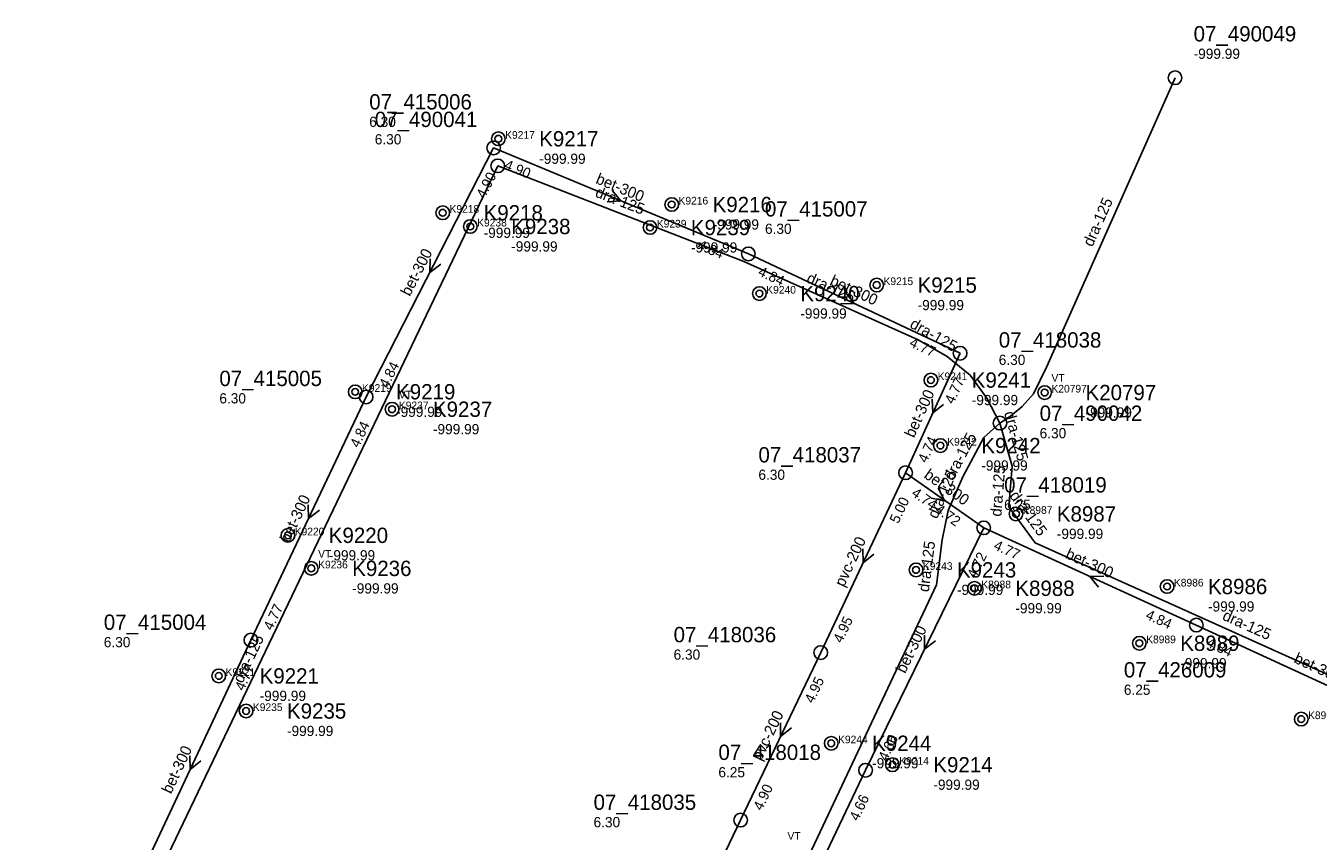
# Model space of a CAD drawing. Header units: metres. Extents: x 164250 to 165477, y 448735 to 450145.
# Tile 34 of 36: x 164738 to 164890, y 450049 to 450145. Entities that reach past the tile are written whole.
import ezdxf

# ---------------------------------------------------------------- set-up
doc = ezdxf.new("R2010")
doc.units = ezdxf.units.M

msp = doc.modelspace()

# ---------------------------------------------------------------- linework, layer by layer
at = {"layer": 'CON_BxH125x125mm', "linetype": 'Continuous'}
for points in [[(164852.585, 450098.259), (164853.826, 450099.058), (164855.194, 450100.212), (164856.519, 450101.708), (164858.1, 450104.914), (164873.138, 450138.807)], [(164793.61, 450128.465), (164738.197, 450012.675)], [(164793.61, 450128.465), (164822.525, 450117.241), (164842.96, 450108.025), (164846.366, 450106.078), (164849.082, 450103.897), (164851.025, 450101.201), (164852.585, 450098.259)], [(164801.555, 449986.775), (164845.121, 450079.258), (164845.79, 450084.557), (164846.508, 450088.011), (164848.218, 450091.943), (164850.68, 450096.559), (164852.585, 450098.259)], [(164852.585, 450098.259), (164854.007, 450093.219), (164853.622, 450088.432), (164856.699, 450084.201), (164906.48, 450061.821)]]:
    msp.add_lwpolyline(points, dxfattribs=at)
at = {"layer": 'CON_BxH200x200mm', "linetype": 'Continuous'}
for points in [[(164831.539, 450071.312), (164841.499, 450092.432)], [(164822.131, 450051.638), (164831.539, 450071.312)], [(164811.909, 450030.276), (164822.131, 450051.638)]]:
    msp.add_lwpolyline(points, dxfattribs=at)
at = {"layer": 'CON_BxH300x300mm', "linetype": 'Continuous'}
for points in [[(164778.157, 450101.329), (164793.125, 450130.583)], [(164793.125, 450130.583), (164823.036, 450118.133)], [(164823.036, 450118.133), (164847.903, 450106.467)], [(164841.499, 450092.432), (164847.903, 450106.467)], [(164764.622, 450072.779), (164778.157, 450101.329)], [(164850.669, 450085.958), (164841.499, 450092.432)], [(164836.798, 450057.495), (164850.669, 450085.958)], [(164850.669, 450085.958), (164875.639, 450074.539)], [(164904.329, 450061.346), (164875.639, 450074.539)], [(164750.364, 450042.402), (164764.622, 450072.779)], [(164821.506, 450025.33), (164836.798, 450057.495)]]:
    msp.add_lwpolyline(points, dxfattribs=at)
at = {"layer": 'NOD_inspectieput'}
for centre in [(164793.13, 450130.58), (164793.61, 450128.47), (164823.04, 450118.13), (164847.9, 450106.47), (164778.16, 450101.33), (164852.58, 450098.26), (164841.5, 450092.43), (164850.67, 450085.96), (164875.64, 450074.54), (164764.62, 450072.78), (164831.54, 450071.31), (164836.8, 450057.49), (164822.13, 450051.64)]:
    msp.add_circle(centre, 0.8, dxfattribs=at)
at = {"layer": 'NOD_onbekend'}
for centre in [(164793.68, 450131.65), (164814.04, 450123.93), (164787.15, 450122.96), (164790.39, 450121.35), (164811.49, 450121.23), (164838.11, 450114.47), (164824.34, 450113.47), (164844.47, 450103.31), (164776.87, 450101.93), (164857.83, 450101.85), (164781.2, 450099.89), (164845.59, 450095.62), (164854.46, 450087.6), (164768.97, 450085.08), (164771.72, 450081.2), (164842.73, 450081.02), (164849.59, 450078.86), (164872.21, 450079.07), (164868.95, 450072.41), (164760.85, 450068.57), (164764.06, 450064.45), (164887.96, 450063.5), (164832.77, 450060.66), (164839.96, 450058.14)]:
    msp.add_circle(centre, 0.8, dxfattribs=at)
at = {"layer": 'NOD_uitmonding'}
msp.add_circle((164873.14, 450138.81), 0.8, dxfattribs=at)
at = {"layer": 'onbekend'}
for centre in [(164790.39, 450121.35), (164781.2, 450099.89), (164854.46, 450087.6), (164771.72, 450081.2), (164872.21, 450079.07), (164764.06, 450064.45), (164887.96, 450063.5), (164839.96, 450058.14)]:
    msp.add_circle(centre, 0.4, dxfattribs=at)
at = {"layer": 'PIJL'}
for points in [[(164807.03, 450125.58), (164808.08, 450124.36), (164806.47, 450124.25)], [(164785.66, 450117.57), (164785.64, 450115.96), (164786.94, 450116.91)], [(164834.47, 450113.56), (164835.47, 450112.3), (164833.86, 450112.26)], [(164844.64, 450101.06), (164844.7, 450099.45), (164845.95, 450100.46)], [(164845.32, 450090.61), (164846.08, 450089.19), (164844.49, 450089.44)], [(164771.36, 450088.66), (164771.39, 450087.05), (164772.66, 450088.05)], [(164836.48, 450083.48), (164836.52, 450081.87), (164837.78, 450082.87)], [(164864.76, 450080.3), (164863.15, 450080.25), (164864.16, 450078.99)], [(164843.72, 450073.34), (164843.73, 450071.73), (164845.01, 450072.71)], [(164826.81, 450063.08), (164826.83, 450061.47), (164828.11, 450062.46)], [(164757.45, 450059.2), (164757.49, 450057.59), (164758.76, 450058.59)]]:
    msp.add_lwpolyline(points, dxfattribs=at)
at = {"layer": 'straatkolk'}
for centre in [(164793.68, 450131.65), (164814.04, 450123.93), (164787.15, 450122.96), (164811.49, 450121.23), (164824.34, 450113.47), (164838.11, 450114.47), (164844.47, 450103.31), (164776.87, 450101.93), (164857.83, 450101.85), (164845.59, 450095.62), (164768.97, 450085.08), (164842.73, 450081.02), (164849.59, 450078.86), (164868.95, 450072.41), (164760.85, 450068.57), (164832.77, 450060.66)]:
    msp.add_circle(centre, 0.4, dxfattribs=at)

# ---------------------------------------------------------------- texts
at = {"layer": 'DMM_BxH125x125mm'}
for rotation, p in [(-21.21, (164804.95, 450124.88)), (66.07, (164863.44, 450118.88)), (-24.27, (164829.76, 450114.84)), (-29.75, (164841.89, 450109.55)), (-74.24, (164853.06, 450099.46)), (61.93, (164847.05, 450091.4)), (66.5, (164845.19, 450086.94)), (85.4, (164852.74, 450087.25)), (-53.97, (164853.65, 450089.71)), (82.8, (164844.23, 450078.38)), (-24.21, (164878.6, 450075.21)), (64.43, (164763.62, 450067.62))]:
    msp.add_text('dra-125', height=1.3, rotation=rotation, dxfattribs=at).set_placement(p)
at = {"layer": 'DMM_BxH200x200mm'}
for rotation, p in [(64.75, (164834.26, 450078.93)), (64.44, (164824.55, 450058.52))]:
    msp.add_text('pvc-200', height=1.3, rotation=rotation, dxfattribs=at).set_placement(p)
at = {"layer": 'DMM_BxH300x300mm'}
for rotation, p in [(-22.6, (164805.02, 450126.47)), (62.9, (164783.29, 450113.07)), (-25.13, (164832.5, 450114.55)), (65.47, (164842.48, 450096.45)), (-35.22, (164843.56, 450091.92)), (64.64, (164769.12, 450084.12)), (-24.58, (164860.17, 450082.46)), (64.02, (164841.44, 450068.78)), (-24.7, (164887, 450070.18)), (64.86, (164755.25, 450054.64))]:
    msp.add_text('bet-300', height=1.3, rotation=rotation, dxfattribs=at).set_placement(p)
at = {"layer": 'INV_BxH200x200mm'}
for s, rotation, p in [('5.00', 64.75, (164840.64, 450086.38)), ('4.95', 64.75, (164834.02, 450072.35)), ('4.95', 64.44, (164830.64, 450065.27)), ('4.90', 64.44, (164824.62, 450052.67))]:
    msp.add_text(s, height=1.2, rotation=rotation, dxfattribs=at).set_placement(p)
at = {"layer": 'INV_BxH300x300mm'}
for s, rotation, p in [('4.90', -22.6, (164794.28, 450128.15)), ('4.90', 62.9, (164792.07, 450124.56)), ('4.84', -22.6, (164816.95, 450118.72)), ('4.84', -25.13, (164824.08, 450115.65)), ('4.77', -25.13, (164841.85, 450107.32)), ('4.84', 62.9, (164780.67, 450102.29)), ('4.77', 65.47, (164847.12, 450100.41)), ('4.84', 64.64, (164777.28, 450095.28)), ('4.74', 65.47, (164843.97, 450093.5)), ('4.74', -35.22, (164842.09, 450089.81)), ('4.72', -35.22, (164844.86, 450087.86)), ('4.72', 64.02, (164849.73, 450079.92)), ('4.77', -24.58, (164851.74, 450083.49)), ('4.77', 64.64, (164767.11, 450073.82)), ('4.84', -24.58, (164869.58, 450075.33)), ('4.84', -24.7, (164876.7, 450072.07)), ('4.77', 64.86, (164763.77, 450066.73)), ('4.66', 64.02, (164839.29, 450058.5)), ('4.66', 64.57, (164835.92, 450051.45))]:
    msp.add_text(s, height=1.2, rotation=rotation, dxfattribs=at).set_placement(p)
at = {"layer": 'KO_INSPECTIE'}
for p in [(164858.63, 450103.11), (164782, 450101.15), (164772.52, 450082.45), (164827.63, 450049.33)]:
    msp.add_text('VT', height=0.9, dxfattribs=at).set_placement(p)
at = {"layer": 'KO_NUMMER'}
for s, p in [('K9217', (164794.48, 450131.65)), ('K9216', (164814.84, 450123.93)), ('K9218', (164787.95, 450122.96)), ('K9238', (164791.19, 450121.35)), ('K9239', (164812.29, 450121.23)), ('K9215', (164838.91, 450114.47)), ('K9240', (164825.14, 450113.47)), ('K9219', (164777.67, 450101.93)), ('K9241', (164845.27, 450103.31)), ('K20797', (164858.63, 450101.85)), ('K9237', (164782, 450099.89)), ('K9242', (164846.39, 450095.62)), ('K8987', (164855.26, 450087.6)), ('K9220', (164769.77, 450085.08)), ('K9236', (164772.52, 450081.2)), ('K9243', (164843.53, 450081.02)), ('K8988', (164850.39, 450078.86)), ('K8986', (164873.01, 450079.07)), ('K8989', (164869.75, 450072.41)), ('K9221', (164761.65, 450068.57)), ('K9235', (164764.86, 450064.45)), ('K8990', (164888.76, 450063.5)), ('K9244', (164833.57, 450060.66)), ('K9214', (164840.76, 450058.14))]:
    msp.add_text(s, height=0.9, dxfattribs=at).set_placement(p)
at = {"layer": 'NLV_inspectieput'}
for s, p in [('6.30', (164778.52, 450133.05)), ('6.30', (164779.17, 450130.99)), ('6.30', (164824.99, 450120.48)), ('6.30', (164852.44, 450105.09)), ('6.30', (164760.92, 450100.57)), ('6.30', (164857.24, 450096.48)), ('6.30', (164824.22, 450091.6)), ('6.25', (164853.07, 450088.07)), ('6.30', (164747.35, 450071.94)), ('6.30', (164814.26, 450070.48)), ('6.25', (164867.13, 450066.35)), ('6.25', (164819.52, 450056.66)), ('6.30', (164804.86, 450050.8))]:
    msp.add_text(s, height=1.2, dxfattribs=at).set_placement(p)
at = {"layer": 'NLV_onbekend'}
for p in [(164798.48, 450128.71), (164791.95, 450120.01), (164818.84, 450120.99), (164795.19, 450118.41), (164816.29, 450118.29), (164842.91, 450111.52), (164829.14, 450110.53), (164849.27, 450100.37), (164781.67, 450098.99), (164862.63, 450098.91), (164786, 450096.95), (164850.39, 450092.68), (164859.26, 450084.66), (164773.77, 450082.14), (164776.52, 450078.25), (164847.53, 450078.08), (164854.39, 450075.92), (164877.01, 450076.13), (164873.75, 450069.47), (164765.65, 450065.63), (164768.86, 450061.51), (164837.57, 450057.72), (164844.76, 450055.2)]:
    msp.add_text('-999.99', height=1.2, dxfattribs=at).set_placement(p)
at = {"layer": 'NLV_uitmonding'}
msp.add_text('-999.99', height=1.2, dxfattribs=at).set_placement((164875.32, 450141.04))
at = {"layer": 'NNR_inspectieput'}
for s, p in [('07_415006', (164778.52, 450135.09)), ('07_490041', (164779.17, 450133.03)), ('07_415007', (164824.99, 450122.52)), ('07_418038', (164852.44, 450107.13)), ('07_415005', (164760.92, 450102.61)), ('07_490042', (164857.24, 450098.52)), ('07_418037', (164824.22, 450093.64)), ('07_418019', (164853.07, 450090.11)), ('07_415004', (164747.35, 450073.98)), ('07_418036', (164814.26, 450072.52)), ('07_426009', (164867.13, 450068.39)), ('07_418018', (164819.52, 450058.7)), ('07_418035', (164804.86, 450052.84))]:
    msp.add_text(s, height=1.8, dxfattribs=at).set_placement(p)
at = {"layer": 'NNR_onbekend'}
for s, p in [('K9217', (164798.48, 450130.75)), ('K9216', (164818.84, 450123.03)), ('K9218', (164791.95, 450122.06)), ('K9238', (164795.19, 450120.45)), ('K9239', (164816.29, 450120.33)), ('K9215', (164842.91, 450113.57)), ('K9240', (164829.14, 450112.57)), ('K9219', (164781.67, 450101.04)), ('K9241', (164849.27, 450102.41)), ('K20797', (164862.63, 450100.95)), ('K9237', (164786, 450098.99)), ('K9242', (164850.39, 450094.72)), ('K8987', (164859.26, 450086.7)), ('K9220', (164773.77, 450084.18)), ('K9236', (164776.52, 450080.3)), ('K9243', (164847.53, 450080.12)), ('K8988', (164854.39, 450077.96)), ('K8986', (164877.01, 450078.17)), ('K8989', (164873.75, 450071.51)), ('K9221', (164765.65, 450067.67)), ('K9235', (164768.86, 450063.55)), ('K9244', (164837.57, 450059.76)), ('K9214', (164844.76, 450057.24))]:
    msp.add_text(s, height=1.8, dxfattribs=at).set_placement(p)
at = {"layer": 'NNR_uitmonding'}
msp.add_text('07_490049', height=1.8, dxfattribs=at).set_placement((164875.32, 450143.08))

doc.saveas('drawing.dxf')
